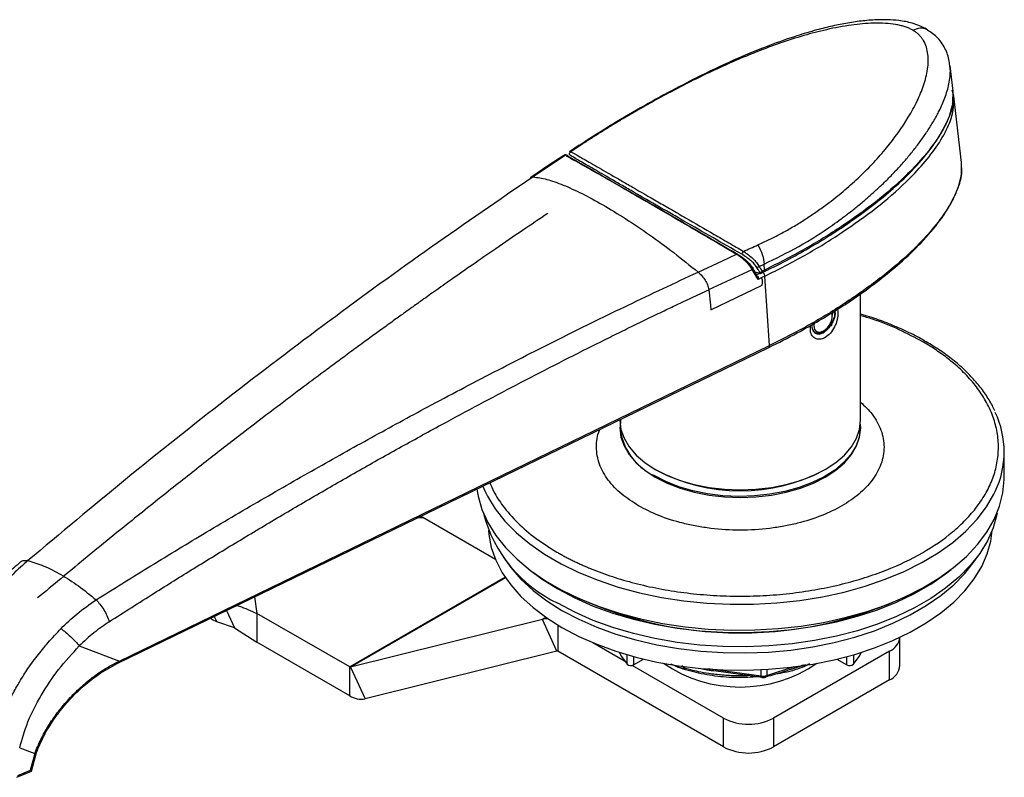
# Model space of a CAD drawing. Header units: millimetres. Extents: x 2783 to 3258, y 1485 to 1821.
# Tile 11 of 16: x 3042 to 3126, y 1623 to 1688. Entities that reach past the tile are written whole.
import ezdxf

# ---------------------------------------------------------------- set-up
doc = ezdxf.new("R2010")
doc.units = ezdxf.units.MM
doc.layers.add('粗实线层', color=7, linetype='Continuous', lineweight=35)

msp = doc.modelspace()

# ---------------------------------------------------------------- linework, layer by layer
at = {"layer": '粗实线层', "linetype": 'Continuous', "lineweight": 25}
for p, q in [((3121.767, 1683.529), (3121.754, 1683.64)), ((3122.026, 1681.484), (3121.766, 1683.641)), ((3122.078, 1681.048), (3121.958, 1681.57)), ((3122.003, 1681.498), (3121.979, 1680.554)), ((3121.975, 1680.374), (3122.002, 1680.49)), ((3122.06, 1681.013), (3122.062, 1681.111)), ((3122.756, 1675.404), (3122.078, 1681.046)), ((3090.172, 1676.864), (3089.347, 1676.322)), ((3089.367, 1676.29), (3089.456, 1676.316)), ((3090.472, 1676.985), (3090.158, 1676.779)), ((3088.965, 1676.006), (3086.238, 1674.169)), ((3122.709, 1675.437), (3122.713, 1675.281)), ((3122.748, 1675.269), (3122.749, 1675.464)), ((3100.295, 1666.054), (3102.387, 1667.022)), ((3102.387, 1667.022), (3103.576, 1667.572)), ((3101.206, 1664.564), (3104.902, 1666.292)), ((3105.418, 1665.432), (3104.902, 1666.292)), ((3105.376, 1665.687), (3104.924, 1666.443)), ((3105.504, 1666.545), (3105.924, 1666.736)), ((3105.504, 1666.545), (3105.504, 1666.545)), ((3105.758, 1666.125), (3105.959, 1666.223)), ((3105.959, 1666.223), (3105.924, 1666.736)), ((3105.142, 1666.076), (3105.469, 1665.999)), ((3105.259, 1665.814), (3105.548, 1665.955)), ((3105.679, 1665.559), (3105.418, 1665.432)), ((3105.679, 1665.559), (3105.681, 1665.556)), ((3105.994, 1665.708), (3105.681, 1665.556)), ((3105.681, 1665.556), (3105.793, 1665.371)), ((3105.708, 1665.976), (3105.9, 1666.069)), ((3105.776, 1665.147), (3105.793, 1665.371)), ((3105.996, 1665.712), (3105.994, 1665.708)), ((3105.996, 1665.712), (3105.994, 1665.711)), ((3105.994, 1665.708), (3105.994, 1665.711)), ((3106.398, 1659.787), (3105.994, 1665.708)), ((3101.207, 1664.555), (3101.349, 1663.248)), ((3101.394, 1662.832), (3105.762, 1664.952)), ((3105.762, 1664.952), (3105.776, 1665.147)), ((3114.143, 1664.341), (3114.143, 1664.35)), ((3114.143, 1653.421), (3114.143, 1664.202)), ((3101.349, 1663.248), (3101.394, 1662.832)), ((3111.74, 1662.385), (3111.709, 1662.594)), ((3111.742, 1662.485), (3111.742, 1662.581)), ((3111.742, 1662.362), (3111.742, 1662.386)), ((3111.658, 1661.481), (3111.712, 1661.672)), ((3110.594, 1660.885), (3110.406, 1660.83)), ((3110.923, 1660.992), (3110.964, 1661.015)), ((3050.929, 1632.744), (3106.339, 1659.633)), ((3050.989, 1632.898), (3106.398, 1659.787)), ((3119.52, 1660.074), (3119.449, 1660.115)), ((3093.643, 1653.472), (3093.643, 1653.421)), ((3093.643, 1652.849), (3093.643, 1652.768)), ((3093.687, 1653.424), (3093.654, 1652.838)), ((3114.143, 1652.768), (3114.143, 1652.849)), ((3126.393, 1648.522), (3126.393, 1650.726)), ((3081.968, 1647.807), (3082.141, 1647.403)), ((3076.841, 1645.132), (3076.674, 1645.237)), ((3076.49, 1645.148), (3076.841, 1645.132)), ((3083.035, 1641.557), (3076.841, 1645.132)), ((3088.265, 1642.195), (3088.336, 1642.154)), ((3083.86, 1640.046), (3070.613, 1632.4)), ((3083.891, 1640), (3070.696, 1632.383)), ((3087.98, 1639.338), (3088.405, 1639.093)), ((3119.381, 1639.093), (3119.805, 1639.338)), ((3062.513, 1638.365), (3062.699, 1636.968)), ((3060.118, 1637.204), (3060.791, 1635.72)), ((3062.699, 1636.968), (3062.699, 1634.519)), ((3070.613, 1632.4), (3062.699, 1636.968)), ((3059.074, 1636.697), (3059.283, 1636.235)), ((3060.791, 1635.72), (3059.283, 1636.235)), ((3087.039, 1636.453), (3070.696, 1632.383)), ((3087.333, 1636.623), (3087.039, 1636.453)), ((3088.273, 1633.748), (3087.039, 1636.453)), ((3060.791, 1635.72), (3062.699, 1634.519)), ((3088.355, 1635.958), (3088.355, 1633.731)), ((3070.613, 1629.95), (3062.699, 1634.519)), ((3094.032, 1632.904), (3091.337, 1634.459)), ((3117.499, 1632.517), (3117.499, 1634.925)), ((3047.578, 1634.19), (3050.989, 1632.898)), ((3088.273, 1633.748), (3071.93, 1629.678)), ((3102.479, 1625.578), (3088.355, 1633.731)), ((3116.621, 1633.742), (3106.721, 1628.028)), ((3116.621, 1631.293), (3116.621, 1633.742)), ((3050.745, 1632.655), (3050.929, 1632.744)), ((3050.805, 1632.809), (3050.989, 1632.898)), ((3094.248, 1632.634), (3094.248, 1633.441)), ((3094.809, 1633.284), (3094.809, 1632.581)), ((3094.809, 1632.581), (3095.654, 1633.069)), ((3112.131, 1633.069), (3112.976, 1632.581)), ((3112.976, 1632.581), (3112.976, 1633.284)), ((3113.538, 1633.441), (3113.538, 1632.634)), ((3070.613, 1629.95), (3070.613, 1632.4)), ((3070.696, 1632.383), (3071.93, 1629.678)), ((3102.479, 1628.028), (3094.675, 1632.532)), ((3098.913, 1632.508), (3099.229, 1632.26)), ((3100.559, 1632.271), (3101.173, 1632.124)), ((3101.128, 1632.256), (3105.667, 1631.631)), ((3101.209, 1632.119), (3101.594, 1632.08)), ((3105.793, 1631.505), (3101.225, 1632.13)), ((3105.667, 1631.631), (3105.667, 1632.163)), ((3106.163, 1631.669), (3108.497, 1632.429)), ((3106.163, 1632.19), (3106.163, 1631.669)), ((3105.74, 1631.495), (3105.735, 1631.497)), ((3116.621, 1631.293), (3106.721, 1625.578)), ((3102.479, 1625.578), (3102.479, 1628.028)), ((3106.721, 1628.028), (3106.721, 1625.578)), ((3042.497, 1625.506), (3043.78, 1625.02)), ((3043.509, 1623.502), (3043.92, 1625.096)), ((3043.78, 1625.02), (3043.388, 1623.567)), ((3042.26, 1622.99), (3043.506, 1623.51)), ((3043.388, 1623.567), (3042.318, 1623.121))]:
    msp.add_line(p, q, dxfattribs=at)
at = {"layer": '粗实线层', "linetype": 'Continuous', "lineweight": 25, "flags": 128}
for points in [[(3088.852, 1676.01), (3087.592, 1675.165), (3086.037, 1674.122)], [(3110.964, 1661.015), (3110.666, 1660.912), (3110.414, 1660.961), (3110.245, 1661.155), (3110.186, 1661.464), (3110.21, 1661.701)], [(3093.643, 1653.421), (3093.73, 1652.648), (3093.992, 1651.889), (3094.423, 1651.156), (3095.016, 1650.462), (3095.761, 1649.819), (3096.645, 1649.237), (3097.653, 1648.726), (3098.768, 1648.296), (3099.97, 1647.954), (3101.24, 1647.705), (3102.555, 1647.554), (3103.893, 1647.504), (3105.231, 1647.554), (3106.546, 1647.705), (3107.815, 1647.954), (3109.018, 1648.296), (3110.133, 1648.726), (3111.141, 1649.237), (3112.025, 1649.819), (3112.769, 1650.462), (3113.362, 1651.156), (3113.793, 1651.889), (3114.055, 1652.648), (3114.143, 1653.421)], [(3093.643, 1652.775), (3093.643, 1652.768), (3093.73, 1651.995), (3093.992, 1651.236), (3094.423, 1650.503), (3095.016, 1649.809), (3095.761, 1649.165), (3096.645, 1648.583), (3097.653, 1648.073), (3098.768, 1647.643), (3099.97, 1647.301), (3101.24, 1647.052), (3102.555, 1646.901), (3103.893, 1646.85), (3105.231, 1646.901), (3106.546, 1647.052), (3107.815, 1647.301), (3109.018, 1647.643), (3110.133, 1648.073), (3111.141, 1648.583), (3112.025, 1649.165), (3112.769, 1649.809), (3113.362, 1650.503), (3113.793, 1651.236), (3114.055, 1651.995), (3114.143, 1652.75)], [(3114.142, 1652.898), (3114.142, 1652.772), (3114.037, 1652), (3113.758, 1651.243), (3113.31, 1650.513), (3112.702, 1649.824), (3111.942, 1649.186), (3111.045, 1648.611), (3110.026, 1648.108), (3108.901, 1647.686), (3107.691, 1647.353), (3106.416, 1647.114), (3105.098, 1646.973), (3103.759, 1646.932), (3102.422, 1646.993), (3101.111, 1647.154), (3099.847, 1647.413), (3098.652, 1647.764), (3097.547, 1648.202), (3096.551, 1648.72)], [(3081.455, 1647.558), (3081.559, 1646.945), (3081.888, 1645.812), (3082.389, 1644.699), (3083.058, 1643.617), (3083.89, 1642.574), (3084.879, 1641.576), (3086.017, 1640.633), (3087.295, 1639.752), (3088.702, 1638.94), (3090.229, 1638.202), (3091.862, 1637.545), (3093.589, 1636.974), (3095.397, 1636.494), (3097.272, 1636.108), (3099.198, 1635.818), (3101.162, 1635.629), (3103.146, 1635.54), (3105.137, 1635.552), (3107.117, 1635.667), (3109.073, 1635.881), (3110.987, 1636.195), (3112.847, 1636.605), (3114.636, 1637.109), (3116.341, 1637.702), (3117.949, 1638.379), (3119.447, 1639.136), (3120.823, 1639.966), (3122.066, 1640.864), (3123.168, 1641.821), (3124.118, 1642.83), (3124.91, 1643.885), (3125.538, 1644.975), (3125.996, 1646.093), (3126.281, 1647.231), (3126.391, 1648.378), (3126.393, 1648.522)], [(3082.141, 1647.403), (3082.359, 1646.961), (3083.019, 1645.877), (3083.844, 1644.831), (3084.824, 1643.831), (3085.955, 1642.885), (3087.225, 1642.001), (3088.626, 1641.185), (3090.147, 1640.443), (3091.775, 1639.782), (3093.498, 1639.206), (3095.302, 1638.721), (3097.174, 1638.33), (3099.098, 1638.036), (3101.059, 1637.841), (3103.043, 1637.746), (3105.034, 1637.754), (3107.015, 1637.863), (3108.972, 1638.073), (3110.89, 1638.381), (3112.752, 1638.787), (3114.545, 1639.285), (3116.255, 1639.874), (3117.868, 1640.547), (3119.372, 1641.3), (3120.755, 1642.126), (3122.005, 1643.02), (3123.114, 1643.975), (3124.073, 1644.982), (3124.873, 1646.034), (3125.509, 1647.123), (3125.619, 1647.349)], [(3125.776, 1645.502), (3125.754, 1645.385), (3125.446, 1644.259), (3124.963, 1643.154), (3124.311, 1642.079), (3123.495, 1641.041), (3122.521, 1640.05), (3121.396, 1639.113), (3120.131, 1638.238), (3118.735, 1637.432), (3117.22, 1636.702), (3115.597, 1636.053), (3113.881, 1635.491), (3112.083, 1635.019), (3110.22, 1634.643), (3108.306, 1634.365), (3106.356, 1634.186), (3104.386, 1634.11), (3102.413, 1634.135), (3100.451, 1634.263), (3098.517, 1634.491), (3096.627, 1634.819), (3094.794, 1635.243), (3093.036, 1635.761), (3091.364, 1636.367), (3089.793, 1637.057), (3088.336, 1637.826)], [(3082.431, 1644.016), (3082.461, 1643.686), (3082.677, 1642.581), (3083.064, 1641.491), (3083.618, 1640.425), (3084.336, 1639.392), (3085.211, 1638.401), (3086.236, 1637.459), (3087.404, 1636.574), (3088.704, 1635.752), (3090.127, 1635.002), (3091.66, 1634.328), (3093.292, 1633.736), (3095.009, 1633.23), (3096.798, 1632.816), (3098.644, 1632.496), (3100.533, 1632.273), (3102.448, 1632.148), (3104.375, 1632.123), (3106.298, 1632.198), (3108.201, 1632.372), (3110.07, 1632.644), (3111.89, 1633.012), (3113.644, 1633.472), (3115.321, 1634.021), (3116.905, 1634.655), (3118.385, 1635.368), (3119.748, 1636.154), (3120.983, 1637.009), (3122.08, 1637.923), (3123.032, 1638.891), (3123.829, 1639.904), (3124.465, 1640.954), (3124.936, 1642.033), (3125.238, 1643.132), (3125.355, 1644.016)], [(3083.686, 1641.785), (3084.336, 1640.862), (3085.211, 1639.871), (3086.236, 1638.929), (3087.404, 1638.043), (3088.704, 1637.222), (3090.127, 1636.471), (3091.66, 1635.797), (3093.292, 1635.205), (3095.009, 1634.7), (3096.798, 1634.286), (3098.644, 1633.966), (3100.533, 1633.743), (3102.448, 1633.618), (3104.375, 1633.593), (3106.298, 1633.668), (3108.201, 1633.842), (3110.07, 1634.114), (3111.89, 1634.481), (3113.644, 1634.942), (3115.321, 1635.491), (3116.905, 1636.124), (3118.385, 1636.837), (3119.748, 1637.624), (3120.983, 1638.478), (3122.08, 1639.393), (3123.032, 1640.361), (3123.829, 1641.374), (3124.1, 1641.785)], [(3085.918, 1640.709), (3087.005, 1639.892), (3088.336, 1639.051)], [(3088.336, 1639.051), (3089.793, 1638.282), (3091.364, 1637.592), (3093.036, 1636.986), (3094.794, 1636.468), (3096.627, 1636.044), (3098.517, 1635.716), (3100.451, 1635.488), (3102.413, 1635.36), (3104.386, 1635.334), (3106.356, 1635.411), (3108.306, 1635.589), (3110.22, 1635.868), (3112.083, 1636.244), (3113.881, 1636.716), (3115.597, 1637.278), (3117.22, 1637.927), (3118.735, 1638.657), (3120.131, 1639.463), (3121.396, 1640.338), (3121.868, 1640.709)], [(3059.283, 1636.235), (3058.931, 1636.405), (3058.756, 1636.542)], [(3093.568, 1633.647), (3093.769, 1633.288), (3094.248, 1632.634)], [(3113.538, 1632.634), (3114.016, 1633.288), (3114.217, 1633.647)], [(3105.793, 1631.505), (3105.773, 1631.495), (3105.755, 1631.492)]]:
    msp.add_lwpolyline(points, dxfattribs=at)
at = {"layer": '粗实线层', "linetype": 'Continuous', "lineweight": 25}
for centre, radius, start, end in [((3105.513, 1666), 0.0442, 181.75287, 243.36144), ((3105.563, 1666.309), 0.267, 269.39815, 316.65374), ((3110.166, 1662.359), 1.563, 300.7001, 8.70223), ((3118.54, 1650.726), 7.843, 334.49996, 25.41925), ((3098.733, 1653.347), 5.116, 185.70421, 244.74667), ((3103.893, 1662.674), 15.267, 241.73354, 298.26646), ((3093.43, 1648.471), 11.8, 194.57121, 244.42774), ((3103.893, 1668.782), 33.485, 242.44917, 297.55083), ((3087.351, 1635.121), 1.368, 81.72214, 103.20819), ((3115.987, 1635.13), 1.526, 294.55348, 352.27987), ((3088.293, 1633.636), 0.113, 56.57637, 100.06906), ((3094.568, 1633.015), 0.497, 229.94576, 299.1413), ((3103.893, 1642.257), 11.569, 235.63578, 304.36422), ((3113.218, 1633.015), 0.497, 240.8587, 310.05424), ((3070.676, 1632.494), 0.113, 236.57637, 280.06906), ((3115.998, 1632.667), 1.509, 294.37466, 354.3052), ((3105.837, 1631.634), 0.171, 181.0627, 233.31918), ((3106.031, 1631.622), 0.109, 249.37871, 297.18511), ((3105.98, 1631.678), 0.183, 303.38539, 357.16231), ((3071.613, 1631.464), 1.815, 236.57637, 280.06906), ((3104.6, 1632.122), 4.611, 242.60967, 297.39033), ((3104.6, 1629.672), 4.611, 242.60967, 297.39033)]:
    msp.add_arc(centre, radius, start, end, dxfattribs=at)
for points, knots in [([(3119.76, 1686.774), (3119.368, 1686.959), (3118.647, 1687.299), (3117.485, 1687.503), (3116.52, 1687.575), (3115.494, 1687.573), (3114.357, 1687.489), (3113.048, 1687.3), (3111.737, 1687.036), (3110.286, 1686.673), (3108.482, 1686.135), (3106.207, 1685.331), (3103.465, 1684.202), (3100.681, 1682.894), (3097.938, 1681.477), (3095.305, 1680.014), (3092.628, 1678.435), (3090.968, 1677.369), (3090.126, 1676.829)], [0, 0, 0, 0, 0.040264, 0.073917, 0.10152, 0.123501, 0.161739, 0.198976, 0.236783, 0.276817, 0.328363, 0.400909, 0.489593, 0.594467, 0.683768, 0.782166, 0.889612, 1, 1, 1, 1]), ([(3118.609, 1686.674), (3118.565, 1686.698), (3118.478, 1686.746), (3118.338, 1686.813), (3118.19, 1686.876), (3118.034, 1686.935), (3117.87, 1686.989), (3117.698, 1687.039), (3117.517, 1687.084), (3117.329, 1687.124), (3116.918, 1687.2), (3116.232, 1687.273), (3114.972, 1687.289), (3113.279, 1687.136), (3111.286, 1686.755), (3109.253, 1686.22), (3106.629, 1685.374), (3104.08, 1684.363), (3101.654, 1683.268), (3099.883, 1682.409), (3098.162, 1681.523), (3096.725, 1680.745), (3095.551, 1680.085), (3094.625, 1679.552), (3093.732, 1679.025), (3092.87, 1678.505), (3092.04, 1677.991), (3091.238, 1677.485), (3090.726, 1677.151), (3090.472, 1676.985)], [0, 0, 0, 0, 0.005429, 0.01092, 0.016487, 0.022146, 0.027911, 0.033794, 0.039808, 0.045965, 0.052276, 0.07945, 0.109692, 0.166706, 0.23172, 0.292358, 0.357921, 0.485559, 0.5494, 0.61389, 0.678242, 0.742597, 0.780725, 0.818342, 0.855485, 0.892187, 0.928483, 0.964409, 1, 1, 1, 1]), ([(3105.392, 1668.372), (3105.555, 1668.446), (3105.882, 1668.593), (3106.366, 1668.826), (3106.847, 1669.067), (3107.325, 1669.318), (3107.799, 1669.577), (3108.27, 1669.846), (3108.738, 1670.124), (3109.202, 1670.411), (3109.663, 1670.707), (3110.12, 1671.013), (3110.574, 1671.328), (3111.024, 1671.652), (3111.785, 1672.22), (3112.827, 1673.058), (3114.099, 1674.202), (3115.285, 1675.399), (3116.737, 1677.057), (3117.995, 1678.813), (3118.977, 1680.606), (3119.552, 1681.984), (3119.898, 1683.315), (3119.939, 1684.422), (3119.777, 1685.226), (3119.58, 1685.688), (3119.375, 1686), (3119.215, 1686.196), (3119.034, 1686.374), (3118.835, 1686.534), (3118.684, 1686.628), (3118.609, 1686.674)], [0, 0, 0, 0, 0.019125, 0.038342, 0.057658, 0.077077, 0.096606, 0.116249, 0.136012, 0.155901, 0.17592, 0.196076, 0.216374, 0.236819, 0.257416, 0.32177, 0.386125, 0.450613, 0.514457, 0.642096, 0.707657, 0.768296, 0.83331, 0.890324, 0.920565, 0.947742, 0.958985, 0.96976, 0.980135, 0.990187, 1, 1, 1, 1]), ([(3118.609, 1686.674), (3118.821, 1686.764), (3119.245, 1686.946), (3119.58, 1686.833), (3119.747, 1686.777)], [0, 0, 0, 0, 0.500561, 1, 1, 1, 1]), ([(3121.747, 1683.529), (3121.738, 1683.699), (3121.708, 1684.252), (3121.37, 1685.149), (3120.741, 1686.117), (3120.05, 1686.557), (3119.736, 1686.757)], [0, 0, 0, 0, 0.1345175, 0.4361241, 0.7433225, 1, 1, 1, 1]), ([(3105.924, 1666.736), (3106.923, 1667.223), (3108.962, 1668.217), (3111.088, 1669.586), (3112.491, 1670.591), (3113.216, 1671.138), (3113.931, 1671.705), (3114.633, 1672.293), (3115.323, 1672.901), (3116.03, 1673.56), (3116.746, 1674.269), (3117.46, 1675.027), (3118.136, 1675.798), (3118.772, 1676.581), (3119.367, 1677.375), (3119.916, 1678.179), (3120.416, 1678.993), (3120.807, 1679.72), (3121.109, 1680.362), (3121.338, 1680.923), (3121.535, 1681.506), (3121.688, 1682.109), (3121.777, 1682.725), (3121.809, 1683.204), (3121.775, 1683.468), (3121.767, 1683.529)], [0, 0, 0, 0, 0.126005, 0.257296, 0.292566, 0.3282, 0.364203, 0.400576, 0.437324, 0.474454, 0.517311, 0.559998, 0.602517, 0.644882, 0.687111, 0.729227, 0.771256, 0.81324, 0.840621, 0.86887, 0.898051, 0.928189, 0.959264, 0.990559, 1, 1, 1, 1]), ([(3122.002, 1680.49), (3122.003, 1680.497), (3122.087, 1680.852), (3122.05, 1681.217), (3122.014, 1681.576)], [0, 0, 0, 0, 0.020431, 1, 1, 1, 1]), ([(3121.979, 1680.554), (3121.979, 1680.483), (3121.975, 1679.977), (3121.54, 1678.907), (3120.715, 1677.378), (3119.46, 1675.772), (3117.743, 1673.966), (3115.464, 1672.003), (3112.567, 1669.933), (3109.419, 1667.984), (3107.112, 1666.81), (3105.959, 1666.223)], [0, 0, 0, 0, 0.0122132, 0.086962, 0.1873187, 0.2882194, 0.3894953, 0.5418411, 0.694482, 0.8472372, 1, 1, 1, 1]), ([(3105.994, 1665.708), (3107.151, 1666.297), (3109.463, 1667.475), (3112.62, 1669.429), (3115.523, 1671.505), (3117.807, 1673.475), (3119.528, 1675.286), (3120.776, 1676.897), (3121.627, 1678.429), (3122.105, 1679.812), (3122.074, 1680.63), (3122.06, 1681.013)], [0, 0, 0, 0, 0.145042, 0.290086, 0.435013, 0.57965, 0.675798, 0.771584, 0.866839, 0.937782, 1, 1, 1, 1]), ([(3105.899, 1666.073), (3106.641, 1666.442), (3108.032, 1667.135), (3109.816, 1668.144), (3111.212, 1668.987), (3112.325, 1669.701), (3113.634, 1670.584), (3115.204, 1671.731), (3117.037, 1673.241), (3118.768, 1674.901), (3120.062, 1676.427), (3120.939, 1677.723), (3121.44, 1678.661), (3121.797, 1679.51), (3121.9, 1680.021), (3121.946, 1680.25)], [0, 0, 0, 0, 0.098682, 0.185008, 0.251509, 0.302267, 0.352603, 0.454295, 0.557012, 0.67382, 0.791427, 0.852094, 0.914726, 0.961834, 1, 1, 1, 1]), ([(3089.364, 1676.036), (3089.338, 1676.083), (3089.333, 1676.142), (3089.367, 1676.247), (3089.406, 1676.292), (3089.456, 1676.316)], [0, 0, 0, 0, 0.5, 0.5, 1, 1, 1, 1]), ([(3089.456, 1676.316), (3089.654, 1676.206), (3089.906, 1676.064), (3090.376, 1675.797), (3090.547, 1675.699), (3090.923, 1675.483), (3091.128, 1675.365), (3091.793, 1674.982), (3092.293, 1674.694), (3093.132, 1674.21), (3093.426, 1674.04), (3094.047, 1673.682), (3094.374, 1673.492), (3095.393, 1672.904), (3096.111, 1672.49), (3097.242, 1671.837), (3097.629, 1671.614), (3098.419, 1671.157), (3098.822, 1670.924), (3100.033, 1670.224), (3100.851, 1669.751), (3102.092, 1669.031), (3102.509, 1668.788), (3103.34, 1668.305), (3103.754, 1668.064), (3104.168, 1667.823)], [0, 0, 0, 0, 0.125, 0.125, 0.1875, 0.1875, 0.25, 0.25, 0.375, 0.375, 0.4375, 0.4375, 0.5, 0.5, 0.625, 0.625, 0.6875, 0.6875, 0.75, 0.75, 0.875, 0.875, 0.9375, 0.9375, 1, 1, 1, 1]), ([(3089.128, 1676.009), (3089.116, 1676.015), (3089.08, 1676.034), (3088.965, 1676.072), (3088.88, 1676.017), (3088.853, 1675.999)], [0, 0, 0, 0, 0.249509, 0.758608, 1, 1, 1, 1]), ([(3088.967, 1676.005), (3088.967, 1676.005), (3088.922, 1676.026), (3088.893, 1676.008), (3088.864, 1675.991)], [0, 0, 0, 0, 0.000102, 1, 1, 1, 1]), ([(3089.219, 1675.929), (3089.205, 1675.948), (3089.177, 1675.988), (3089.111, 1676.021), (3089.037, 1676.031), (3088.991, 1676.014), (3088.968, 1676.006)], [0, 0, 0, 0, 0.249995, 0.499994, 0.749995, 1, 1, 1, 1]), ([(3101.629, 1668.718), (3101.075, 1669.042), (3099.829, 1669.773), (3097.919, 1670.884), (3095.963, 1672.019), (3094.154, 1673.065), (3092.561, 1673.982), (3091.261, 1674.728), (3090.258, 1675.294), (3089.541, 1675.691), (3089.231, 1675.861), (3089.097, 1675.935)], [0, 0, 0, 0, 0.096561, 0.21752, 0.338777, 0.459985, 0.581079, 0.70222, 0.809582, 0.917455, 1, 1, 1, 1]), ([(3089.217, 1675.93), (3089.385, 1675.837), (3089.722, 1675.65), (3090.47, 1675.231), (3091.451, 1674.672), (3092.726, 1673.938), (3094.292, 1673.035), (3096.073, 1672.006), (3098.001, 1670.89), (3100.022, 1669.718), (3101.898, 1668.625), (3103.082, 1667.93), (3103.585, 1667.635)], [0, 0, 0, 0, 0.094565, 0.189389, 0.283752, 0.390026, 0.496256, 0.602584, 0.708957, 0.815221, 0.921564, 1, 1, 1, 1]), ([(3104.018, 1667.577), (3103.192, 1668.053), (3102.368, 1668.527), (3100.726, 1669.471), (3099.905, 1669.941), (3098.687, 1670.641), (3098.284, 1670.872), (3097.495, 1671.326), (3097.109, 1671.547), (3095.98, 1672.197), (3095.264, 1672.609), (3094.249, 1673.195), (3093.922, 1673.384), (3093.304, 1673.742), (3093.011, 1673.912), (3092.176, 1674.396), (3091.679, 1674.685), (3091.019, 1675.07), (3090.815, 1675.189), (3090.443, 1675.407), (3090.273, 1675.506), (3089.808, 1675.777), (3089.559, 1675.923), (3089.364, 1676.036)], [0, 0, 0, 0, 0.125, 0.125, 0.25, 0.25, 0.3125, 0.3125, 0.375, 0.375, 0.5, 0.5, 0.5625, 0.5625, 0.625, 0.625, 0.75, 0.75, 0.8125, 0.8125, 0.875, 0.875, 1, 1, 1, 1]), ([(3106.341, 1659.635), (3107.154, 1660.042), (3108.627, 1660.781), (3110.497, 1661.846), (3111.917, 1662.711), (3113.049, 1663.444), (3114.378, 1664.35), (3115.97, 1665.527), (3117.825, 1667.077), (3119.57, 1668.781), (3120.867, 1670.347), (3121.734, 1671.677), (3122.226, 1672.629), (3122.57, 1673.562), (3122.778, 1674.412), (3122.758, 1674.997), (3122.748, 1675.269)], [0, 0, 0, 0, 0.099985, 0.181339, 0.244027, 0.291866, 0.339292, 0.435106, 0.531892, 0.641957, 0.752783, 0.809955, 0.868827, 0.911885, 0.958945, 1, 1, 1, 1]), ([(3122.713, 1675.281), (3122.735, 1674.999), (3122.791, 1674.268), (3122.368, 1672.949), (3121.542, 1671.362), (3120.286, 1669.693), (3118.539, 1667.817), (3116.205, 1665.777), (3113.224, 1663.63), (3109.975, 1661.61), (3107.59, 1660.395), (3106.398, 1659.787)], [0, 0, 0, 0, 0.045312, 0.117431, 0.214335, 0.311824, 0.409705, 0.556976, 0.704566, 0.852284, 1, 1, 1, 1]), ([(3086.239, 1674.169), (3083.349, 1672.195), (3077.571, 1668.246), (3068.859, 1661.915), (3060.174, 1655.315), (3051.61, 1648.518), (3045.977, 1643.792), (3043.204, 1641.466)], [0, 0, 0, 0, 0.201869, 0.403725, 0.607043, 0.806541, 1, 1, 1, 1]), ([(3086.029, 1674.106), (3086.04, 1674.117), (3086.098, 1674.174), (3086.177, 1674.172), (3086.24, 1674.171)], [0, 0, 0, 0, 0.194637, 1, 1, 1, 1]), ([(3086.238, 1674.169), (3086.615, 1674.118), (3087.367, 1674.015), (3088.775, 1673.515), (3090.378, 1672.785), (3092.172, 1671.812), (3094.115, 1670.629), (3096.154, 1669.258), (3098.244, 1667.738), (3099.61, 1666.616), (3100.295, 1666.054)], [0, 0, 0, 0, 0.124842, 0.249676, 0.374597, 0.499035, 0.624031, 0.74901, 0.874207, 1, 1, 1, 1]), ([(3087.487, 1671.05), (3086.775, 1670.572), (3085.303, 1669.583), (3083.155, 1668.115), (3081.138, 1666.721), (3079.393, 1665.502), (3077.926, 1664.468), (3076.76, 1663.641), (3075.886, 1663.017), (3075.265, 1662.572), (3074.772, 1662.218), (3074.309, 1661.884), (3073.805, 1661.52), (3073.14, 1661.039), (3072.291, 1660.422), (3071.235, 1659.65), (3069.931, 1658.691), (3068.317, 1657.496), (3066.328, 1656.009), (3064.03, 1654.272), (3061.417, 1652.272), (3058.5, 1650.008), (3055.275, 1647.467), (3051.735, 1644.631), (3047.949, 1641.549), (3045.342, 1639.376), (3044.028, 1638.279)], [0, 0, 0, 0, 0.049376, 0.102151, 0.148761, 0.189054, 0.222899, 0.250186, 0.269657, 0.283281, 0.293093, 0.303708, 0.315303, 0.327884, 0.349658, 0.373905, 0.400864, 0.439635, 0.485333, 0.538098, 0.598096, 0.665514, 0.739152, 0.820368, 0.909404, 1, 1, 1, 1]), ([(3103.576, 1667.572), (3103.576, 1667.572), (3103.068, 1667.869), (3102.418, 1668.256), (3101.769, 1668.636), (3101.629, 1668.718)], [0, 0, 0, 0, 0.0000265, 0.7844557, 1, 1, 1, 1]), ([(3105.392, 1668.372), (3105.544, 1668.126), (3105.678, 1667.842), (3105.864, 1667.269), (3105.916, 1666.983), (3105.924, 1666.736)], [0, 0, 0, 0, 0.5, 0.5, 1, 1, 1, 1]), ([(3104.903, 1666.292), (3104.903, 1666.292), (3104.874, 1666.341), (3104.738, 1666.581), (3104.493, 1666.852), (3104.069, 1667.231), (3103.81, 1667.428), (3103.575, 1667.571), (3103.575, 1667.571)], [0, 0, 0, 0, 0.000029, 0.112082, 0.526465, 0.595807, 0.999971, 1, 1, 1, 1]), ([(3103.582, 1667.637), (3103.795, 1667.5), (3104.262, 1667.2), (3104.669, 1666.798), (3104.819, 1666.564), (3104.847, 1666.52)], [0, 0, 0, 0, 0.406643, 0.888525, 1, 1, 1, 1]), ([(3104.018, 1667.577), (3104.036, 1667.598), (3104.064, 1667.638), (3104.12, 1667.73), (3104.148, 1667.782), (3104.168, 1667.822)], [0, 0, 0, 0, 0.5, 0.5, 1, 1, 1, 1]), ([(3105.306, 1666.462), (3105.245, 1666.562), (3105.167, 1666.663), (3104.989, 1666.859), (3104.888, 1666.955), (3104.664, 1667.145), (3104.543, 1667.237), (3104.29, 1667.413), (3104.157, 1667.496), (3104.018, 1667.577)], [0, 0, 0, 0, 0.25, 0.25, 0.5, 0.5, 0.75, 0.75, 1, 1, 1, 1]), ([(3104.168, 1667.822), (3104.314, 1667.73), (3104.454, 1667.634), (3104.719, 1667.433), (3104.846, 1667.327), (3105.078, 1667.109), (3105.182, 1666.999), (3105.365, 1666.774), (3105.444, 1666.659), (3105.504, 1666.545)], [0, 0, 0, 0, 0.25, 0.25, 0.5, 0.5, 0.75, 0.75, 1, 1, 1, 1]), ([(3104.847, 1666.52), (3104.861, 1666.518), (3104.888, 1666.514), (3104.921, 1666.497), (3104.945, 1666.472), (3104.959, 1666.441), (3104.961, 1666.405), (3104.953, 1666.367), (3104.933, 1666.328), (3104.913, 1666.304), (3104.903, 1666.292)], [0, 0, 0, 0, 0.125, 0.250001, 0.375001, 0.500001, 0.625001, 0.750001, 0.875, 1, 1, 1, 1]), ([(3105.56, 1666.042), (3105.51, 1666.124), (3105.46, 1666.207), (3105.41, 1666.289), (3105.375, 1666.347), (3105.34, 1666.404), (3105.306, 1666.462)], [0, 0, 0, 0, 0.0004000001, 0.0004000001, 0.0004000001, 0.0006777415, 0.0006777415, 0.0006777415, 0.0006777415]), ([(3105.959, 1666.223), (3105.959, 1666.199), (3105.959, 1666.15), (3105.938, 1666.095), (3105.912, 1666.079), (3105.9, 1666.072)], [0, 0, 0, 0, 0.329535, 0.690072, 1, 1, 1, 1]), ([(3049.006, 1638.116), (3050.464, 1639.028), (3053.486, 1640.919), (3058.175, 1643.76), (3063.036, 1646.63), (3067.93, 1649.437), (3072.769, 1652.137), (3077.874, 1654.907), (3083.215, 1657.713), (3088.8, 1660.544), (3094.471, 1663.329), (3098.309, 1665.125), (3100.295, 1666.054)], [0, 0, 0, 0, 0.086051, 0.178376, 0.276007, 0.371505, 0.465227, 0.559163, 0.669871, 0.776865, 0.884499, 1, 1, 1, 1]), ([(3100.296, 1666.055), (3100.412, 1665.949), (3100.643, 1665.736), (3100.919, 1665.363), (3101.129, 1664.965), (3101.18, 1664.698), (3101.206, 1664.564)], [0, 0, 0, 0, 0.2503224, 0.5006139, 0.74967, 1, 1, 1, 1]), ([(3105.418, 1665.432), (3105.418, 1665.432), (3105.418, 1665.432), (3105.418, 1665.432), (3105.42, 1665.434), (3105.421, 1665.437), (3105.422, 1665.443), (3105.427, 1665.459), (3105.436, 1665.507), (3105.438, 1665.582), (3105.426, 1665.656), (3105.407, 1665.69), (3105.401, 1665.7)], [0, 0, 0, 0, 0.000259, 0.004016, 0.007731, 0.024014, 0.040214, 0.068331, 0.214413, 0.564182, 0.871203, 1, 1, 1, 1]), ([(3105.469, 1665.999), (3105.481, 1665.996), (3105.492, 1665.994), (3105.503, 1665.993), (3105.515, 1665.992), (3105.526, 1665.993), (3105.536, 1665.995), (3105.543, 1665.996), (3105.549, 1665.998), (3105.554, 1666.001), (3105.558, 1666.003), (3105.562, 1666.007), (3105.564, 1666.011), (3105.567, 1666.015), (3105.567, 1666.02), (3105.567, 1666.025), (3105.566, 1666.03), (3105.564, 1666.036), (3105.56, 1666.042)], [0, 0, 0, 0, 0.0000367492, 0.0000367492, 0.0000367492, 0.000078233, 0.000078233, 0.000078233, 0.0001064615, 0.0001064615, 0.0001064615, 0.0001327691, 0.0001327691, 0.0001327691, 0.0001604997, 0.0001604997, 0.0001604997, 0.0001880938, 0.0001880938, 0.0001880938, 0.0001880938]), ([(3105.494, 1665.962), (3105.5, 1665.96), (3105.539, 1665.948), (3105.613, 1665.944), (3105.676, 1665.966), (3105.707, 1665.976)], [0, 0, 0, 0, 0.087386, 0.548722, 1, 1, 1, 1]), ([(3105.758, 1666.125), (3105.76, 1666.103), (3105.766, 1666.057), (3105.748, 1666.009), (3105.727, 1665.983), (3105.709, 1665.978), (3105.707, 1665.977)], [0, 0, 0, 0, 0.328459, 0.6567, 0.947864, 1, 1, 1, 1]), ([(3105.994, 1665.711), (3105.988, 1665.748), (3105.976, 1665.824), (3105.921, 1665.934), (3105.871, 1666.007), (3105.842, 1666.032), (3105.835, 1666.038)], [0, 0, 0, 0, 0.308907, 0.646099, 0.914008, 1, 1, 1, 1]), ([(3050.12, 1636.254), (3051.399, 1637.069), (3053.798, 1638.598), (3057.374, 1640.832), (3060.868, 1642.966), (3064.437, 1645.104), (3068.036, 1647.213), (3071.642, 1649.282), (3075.25, 1651.306), (3079.775, 1653.789), (3085.256, 1656.703), (3090.033, 1659.14), (3093.167, 1660.7), (3094.609, 1661.41), (3096.019, 1662.096), (3097.303, 1662.715), (3098.538, 1663.302), (3099.805, 1663.899), (3100.717, 1664.326), (3101.207, 1664.555)], [0, 0, 0, 0, 0.075937, 0.142502, 0.211932, 0.282515, 0.353193, 0.423897, 0.494637, 0.56504, 0.689208, 0.815389, 0.844032, 0.872068, 0.899499, 0.926236, 0.946886, 0.971474, 1, 1, 1, 1]), ([(3112.645, 1663.322), (3113.054, 1663.588), (3113.837, 1664.098), (3114.555, 1664.639), (3114.898, 1664.898)], [0, 0, 0, 0, 0.521599, 1, 1, 1, 1]), ([(3112.177, 1662.886), (3112.187, 1662.855), (3112.217, 1662.758), (3112.227, 1662.551), (3112.21, 1662.276), (3112.134, 1661.881), (3111.946, 1661.366), (3111.592, 1660.825), (3111.145, 1660.445), (3110.667, 1660.292), (3110.239, 1660.381), (3109.988, 1660.643), (3109.883, 1660.933), (3109.86, 1661.184), (3109.871, 1661.387), (3109.905, 1661.505), (3109.912, 1661.529)], [0, 0, 0, 0, 0.024403, 0.077583, 0.130536, 0.183709, 0.290037, 0.397379, 0.505828, 0.613778, 0.721069, 0.827416, 0.880663, 0.933674, 0.986673, 1, 1, 1, 1]), ([(3111.929, 1662.728), (3111.935, 1662.676), (3111.96, 1662.495), (3111.866, 1662.132), (3111.688, 1661.721), (3111.46, 1661.373), (3111.246, 1661.116), (3111.105, 1661.01), (3111.062, 1660.977)], [0, 0, 0, 0, 0.100097, 0.351048, 0.544572, 0.734513, 0.918265, 1, 1, 1, 1]), ([(3111.945, 1662.738), (3111.956, 1662.683), (3111.987, 1662.534), (3111.931, 1662.207), (3111.792, 1661.825), (3111.574, 1661.456), (3111.377, 1661.23), (3111.26, 1661.129), (3111.245, 1661.116)], [0, 0, 0, 0, 0.122121, 0.334395, 0.536715, 0.744564, 0.966411, 1, 1, 1, 1]), ([(3111.691, 1662.736), (3111.72, 1662.673), (3111.753, 1662.603), (3111.739, 1662.495), (3111.738, 1662.485)], [0, 0, 0, 0, 0.907909, 1, 1, 1, 1]), ([(3125.577, 1654.227), (3125.512, 1654.376), (3125.299, 1654.862), (3124.799, 1655.656), (3124.086, 1656.604), (3123.243, 1657.511), (3122.287, 1658.374), (3121.221, 1659.189), (3120.054, 1659.949), (3118.792, 1660.652), (3117.447, 1661.295), (3116.022, 1661.867), (3114.916, 1662.261), (3114.271, 1662.442), (3114.143, 1662.478)], [0, 0, 0, 0, 0.041469, 0.135294, 0.229218, 0.323173, 0.417097, 0.51094, 0.604658, 0.698197, 0.791508, 0.884511, 0.977073, 1, 1, 1, 1]), ([(3119.449, 1660.115), (3118.794, 1660.465), (3117.462, 1661.175), (3115.657, 1661.913), (3114.487, 1662.245), (3114.143, 1662.343)], [0, 0, 0, 0, 0.406401, 0.825367, 1, 1, 1, 1]), ([(3109.998, 1661.53), (3109.995, 1661.505), (3109.983, 1661.411), (3110.006, 1661.26), (3110.085, 1661.034), (3110.28, 1660.828), (3110.609, 1660.748), (3110.913, 1660.843), (3111.122, 1660.991), (3111.209, 1661.08), (3111.245, 1661.116)], [0, 0, 0, 0, 0.036102, 0.135794, 0.235805, 0.434689, 0.633513, 0.831976, 0.932092, 1, 1, 1, 1]), ([(3109.987, 1661.525), (3109.996, 1661.417), (3110.015, 1661.198), (3110.169, 1660.971), (3110.395, 1660.857), (3110.657, 1660.859), (3110.839, 1660.956), (3110.92, 1660.998)], [0, 0, 0, 0, 0.203414, 0.414718, 0.62384, 0.833105, 1, 1, 1, 1]), ([(3111.245, 1661.116), (3111.179, 1661.063), (3111.03, 1660.945), (3110.789, 1660.831), (3110.549, 1660.791), (3110.374, 1660.808), (3110.297, 1660.864), (3110.276, 1660.879)], [0, 0, 0, 0, 0.194646, 0.439206, 0.678559, 0.910932, 1, 1, 1, 1]), ([(3088.336, 1642.154), (3088.442, 1642.093), (3088.655, 1641.972), (3088.98, 1641.796), (3089.312, 1641.623), (3089.649, 1641.454), (3089.992, 1641.289), (3090.341, 1641.129), (3090.695, 1640.972), (3091.056, 1640.819), (3091.88, 1640.485), (3093.217, 1640.007), (3095.157, 1639.456), (3097.21, 1639.011), (3099.375, 1638.683), (3101.601, 1638.48), (3103.867, 1638.412), (3106.134, 1638.477), (3108.361, 1638.677), (3110.527, 1639.002), (3112.581, 1639.444), (3114.524, 1639.993), (3116.876, 1640.829), (3119.5, 1642.083), (3121.685, 1643.592), (3123.144, 1644.946), (3124.103, 1646.065), (3124.878, 1647.249), (3125.452, 1648.498), (3125.808, 1649.783), (3125.931, 1651.091), (3125.823, 1652.399), (3125.483, 1653.685), (3124.924, 1654.936), (3124.163, 1656.124), (3123.217, 1657.246), (3122.333, 1658.079), (3121.613, 1658.666), (3121.125, 1659.035), (3120.613, 1659.393), (3120.081, 1659.74), (3119.707, 1659.963), (3119.52, 1660.074)], [0, 0, 0, 0, 0.006488, 0.012967, 0.019439, 0.025907, 0.032374, 0.038843, 0.045316, 0.051796, 0.058285, 0.089158, 0.120038, 0.152194, 0.184357, 0.217195, 0.250041, 0.282878, 0.315724, 0.34788, 0.380043, 0.410916, 0.441796, 0.500001, 0.558206, 0.589079, 0.619959, 0.652115, 0.684278, 0.717116, 0.749961, 0.782799, 0.815645, 0.8478, 0.879964, 0.910837, 0.941717, 0.953388, 0.965036, 0.976677, 0.988327, 1, 1, 1, 1]), ([(3106.335, 1659.64), (3106.344, 1659.642), (3106.372, 1659.647), (3106.396, 1659.701), (3106.397, 1659.76), (3106.398, 1659.787)], [0, 0, 0, 0, 0.182163, 0.611154, 1, 1, 1, 1]), ([(3114.143, 1654.978), (3114.499, 1654.64), (3115.07, 1654.098), (3115.586, 1653.277), (3116.014, 1652.347), (3116.23, 1651.134), (3116.012, 1649.923), (3115.589, 1648.991), (3115.022, 1648.116), (3114.072, 1647.125), (3112.603, 1646.106), (3110.839, 1645.258), (3109.121, 1644.71), (3107.606, 1644.383), (3105.992, 1644.138), (3103.893, 1644.012), (3101.794, 1644.138), (3100.179, 1644.382), (3098.666, 1644.711), (3096.933, 1645.25), (3095.787, 1645.845), (3095.231, 1646.134)], [0, 0, 0, 0, 0.057132, 0.09161, 0.126104, 0.19645, 0.266796, 0.301275, 0.335768, 0.401903, 0.4643, 0.526697, 0.592832, 0.62731, 0.661804, 0.73215, 0.802496, 0.836975, 0.871468, 0.937603, 1, 1, 1, 1]), ([(3114.134, 1652.903), (3114.137, 1652.937), (3114.145, 1653.01), (3114.13, 1653.082), (3114.123, 1653.121)], [0, 0, 0, 0, 0.46013, 1, 1, 1, 1]), ([(3095.231, 1646.134), (3094.73, 1646.455), (3093.7, 1647.117), (3092.766, 1648.117), (3092.197, 1648.991), (3091.771, 1649.923), (3091.573, 1651.132), (3091.695, 1652.133), (3091.92, 1652.621), (3091.928, 1652.64)], [0, 0, 0, 0, 0.1829685, 0.3768968, 0.4780003, 0.5791468, 0.785424, 0.9917012, 1, 1, 1, 1]), ([(3082.56, 1648.094), (3082.665, 1647.841), (3082.944, 1647.173), (3083.711, 1646.018), (3084.886, 1644.673), (3086.428, 1643.344), (3087.659, 1642.574), (3088.265, 1642.195)], [0, 0, 0, 0, 0.113994, 0.301292, 0.540854, 0.773922, 1, 1, 1, 1]), ([(3042.577, 1641.354), (3042.168, 1640.997), (3041.3, 1640.241), (3040.467, 1639.317), (3040.027, 1638.829)], [0, 0, 0, 0, 0.471251, 1, 1, 1, 1]), ([(3043.204, 1641.466), (3042.779, 1641.097), (3041.876, 1640.312), (3041.002, 1639.347), (3040.539, 1638.837)], [0, 0, 0, 0, 0.47014, 1, 1, 1, 1]), ([(3042.57, 1641.337), (3042.578, 1641.348), (3042.643, 1641.437), (3042.861, 1641.491), (3043.093, 1641.476), (3043.203, 1641.468)], [0, 0, 0, 0, 0.066917, 0.558463, 1, 1, 1, 1]), ([(3043.204, 1641.466), (3043.649, 1641.329), (3044.541, 1641.056), (3046, 1640.305), (3047.502, 1639.347), (3048.505, 1638.526), (3049.006, 1638.116)], [0, 0, 0, 0, 0.249561, 0.5, 0.750439, 1, 1, 1, 1]), ([(3046.019, 1635.673), (3046.463, 1636.1), (3047.419, 1637.019), (3048.452, 1637.734), (3049.006, 1638.116)], [0, 0, 0, 0, 0.464268, 1, 1, 1, 1]), ([(3049.006, 1638.117), (3049.115, 1637.999), (3049.346, 1637.749), (3049.67, 1637.285), (3049.961, 1636.759), (3050.066, 1636.424), (3050.12, 1636.254)], [0, 0, 0, 0, 0.219568, 0.464023, 0.727197, 1, 1, 1, 1]), ([(3060.997, 1637.63), (3061.069, 1637.61), (3061.621, 1637.459), (3062.197, 1637.197), (3062.699, 1636.968)], [0, 0, 0, 0, 0.1295037, 1, 1, 1, 1]), ([(3050.12, 1636.254), (3049.678, 1635.951), (3048.799, 1635.35), (3047.983, 1634.575), (3047.578, 1634.19)], [0, 0, 0, 0, 0.502879, 1, 1, 1, 1]), ([(3040.242, 1625.657), (3040.295, 1625.893), (3040.409, 1626.4), (3040.657, 1627.225), (3040.927, 1627.974), (3041.194, 1628.622), (3041.424, 1629.139), (3041.681, 1629.671), (3041.957, 1630.203), (3042.222, 1630.68), (3042.518, 1631.187), (3042.835, 1631.699), (3043.227, 1632.292), (3043.638, 1632.876), (3044.086, 1633.469), (3044.505, 1633.992), (3044.958, 1634.529), (3045.448, 1635.08), (3045.828, 1635.473), (3046.019, 1635.669)], [0, 0, 0, 0, 0.0669991, 0.1438735, 0.230876, 0.2757162, 0.3247138, 0.375618, 0.4254729, 0.4756192, 0.5124871, 0.5724689, 0.6255714, 0.6898786, 0.7508556, 0.8118902, 0.8586972, 0.9291098, 1, 1, 1, 1]), ([(3046.018, 1635.672), (3046.147, 1635.57), (3046.42, 1635.355), (3046.845, 1634.976), (3047.265, 1634.563), (3047.472, 1634.316), (3047.578, 1634.19)], [0, 0, 0, 0, 0.21752, 0.460905, 0.72477, 1, 1, 1, 1]), ([(3042.497, 1625.506), (3042.702, 1626.24), (3043.122, 1627.737), (3044.307, 1630.017), (3045.784, 1632.248), (3046.973, 1633.535), (3047.578, 1634.19)], [0, 0, 0, 0, 0.23731, 0.48429, 0.737686, 1, 1, 1, 1]), ([(3043.78, 1625.02), (3043.947, 1625.421), (3044.277, 1626.216), (3044.932, 1627.381), (3045.694, 1628.496), (3046.573, 1629.555), (3047.543, 1630.545), (3048.356, 1631.242), (3048.954, 1631.694), (3049.32, 1631.951), (3049.717, 1632.208), (3050.212, 1632.491), (3050.586, 1632.692), (3050.805, 1632.809)], [0, 0, 0, 0, 0.121556, 0.2405399, 0.3597556, 0.4819888, 0.6098283, 0.7380047, 0.7826548, 0.8261745, 0.8686644, 0.9233057, 1, 1, 1, 1]), ([(3043.898, 1625.035), (3044.1, 1625.528), (3044.466, 1626.424), (3045.168, 1627.586), (3045.78, 1628.448), (3046.369, 1629.181), (3047.067, 1629.957), (3048.031, 1630.873), (3049.304, 1631.878), (3050.273, 1632.399), (3050.803, 1632.683)], [0, 0, 0, 0, 0.151439, 0.275018, 0.368701, 0.438669, 0.531371, 0.655455, 0.811709, 1, 1, 1, 1]), ([(3050.805, 1632.809), (3050.805, 1632.785), (3050.805, 1632.73), (3050.781, 1632.678), (3050.755, 1632.661), (3050.745, 1632.655)], [0, 0, 0, 0, 0.329024, 0.749279, 1, 1, 1, 1]), ([(3050.989, 1632.876), (3050.988, 1632.854), (3050.984, 1632.804), (3050.959, 1632.761), (3050.936, 1632.749), (3050.929, 1632.745)], [0, 0, 0, 0, 0.3533597, 0.8053391, 1, 1, 1, 1]), ([(3050.989, 1632.898), (3050.989, 1632.894), (3050.989, 1632.887), (3050.989, 1632.879), (3050.989, 1632.876)], [0, 0, 0, 0, 0.560055, 1, 1, 1, 1]), ([(3097.985, 1632.645), (3098.015, 1632.631), (3098.44, 1632.427), (3098.849, 1632.341), (3099.229, 1632.26)], [0, 0, 0, 0, 0.070838, 1, 1, 1, 1]), ([(3105.638, 1631.585), (3105.057, 1631.538), (3103.838, 1631.441), (3101.955, 1631.56), (3100.11, 1631.892), (3098.766, 1632.266), (3098.138, 1632.575), (3097.999, 1632.643)], [0, 0, 0, 0, 0.216718, 0.455367, 0.694016, 0.932665, 1, 1, 1, 1]), ([(3109.801, 1632.65), (3109.658, 1632.58), (3109.024, 1632.269), (3108.04, 1631.97), (3107.174, 1631.83), (3106.928, 1631.79)], [0, 0, 0, 0, 0.172874, 0.764736, 1, 1, 1, 1]), ([(3104.653, 1631.661), (3104.533, 1631.655), (3104.196, 1631.639), (3103.641, 1631.638), (3102.992, 1631.656), (3102.18, 1631.709), (3101.285, 1631.812), (3100.394, 1631.971), (3099.735, 1632.121), (3099.376, 1632.22), (3099.229, 1632.261)], [0, 0, 0, 0, 0.064206, 0.180794, 0.296676, 0.411857, 0.618609, 0.785484, 0.912586, 1, 1, 1, 1]), ([(3109.273, 1632.56), (3109.108, 1632.5), (3108.558, 1632.299), (3107.739, 1632.035), (3106.849, 1631.762), (3106.344, 1631.62), (3106.108, 1631.553)], [0, 0, 0, 0, 0.155683, 0.519411, 0.775535, 1, 1, 1, 1]), ([(3109.446, 1632.59), (3109.217, 1632.502), (3108.872, 1632.368), (3108.415, 1632.24), (3108.201, 1632.185), (3108.115, 1632.163)], [0, 0, 0, 0, 0.539372, 0.814695, 1, 1, 1, 1]), ([(3105.667, 1631.631), (3105.708, 1631.625), (3105.792, 1631.613), (3105.924, 1631.616), (3106.053, 1631.633), (3106.126, 1631.657), (3106.163, 1631.669)], [0, 0, 0, 0, 0.250525, 0.500532, 0.750272, 1, 1, 1, 1]), ([(3105.735, 1631.498), (3105.764, 1631.496), (3105.821, 1631.492), (3105.913, 1631.496), (3106.003, 1631.506), (3106.055, 1631.519), (3106.081, 1631.525)], [0, 0, 0, 0, 0.247853, 0.497856, 0.748882, 1, 1, 1, 1]), ([(3043.78, 1625.02), (3043.813, 1625.025), (3043.865, 1625.034), (3043.905, 1625.062), (3043.913, 1625.081), (3043.918, 1625.091)], [0, 0, 0, 0, 0.4808851, 0.7422365, 1, 1, 1, 1]), ([(3043.51, 1623.514), (3043.507, 1623.512), (3043.502, 1623.507), (3043.469, 1623.527), (3043.419, 1623.552), (3043.388, 1623.567)], [0, 0, 0, 0, 0.287903, 0.548661, 1, 1, 1, 1])]:
    msp.add_open_spline(points, degree=3, knots=knots, dxfattribs=at)
for points in [[(3090.472, 1676.985), (3090.133, 1676.763), (3089.795, 1676.539), (3089.456, 1676.316)], [(3104.168, 1667.823), (3104.576, 1668.006), (3104.984, 1668.19), (3105.392, 1668.372)], [(3103.584, 1667.636), (3103.591, 1667.643), (3103.605, 1667.658), (3103.61, 1667.65), (3103.602, 1667.622), (3103.585, 1667.588), (3103.577, 1667.571)], [(3105.504, 1666.545), (3105.453, 1666.492), (3105.371, 1666.458), (3105.306, 1666.462)], [(3105.504, 1666.545), (3105.588, 1666.405), (3105.673, 1666.265), (3105.758, 1666.125)]]:
    msp.add_open_spline(points, degree=3, dxfattribs=at)

doc.saveas('drawing.dxf')
